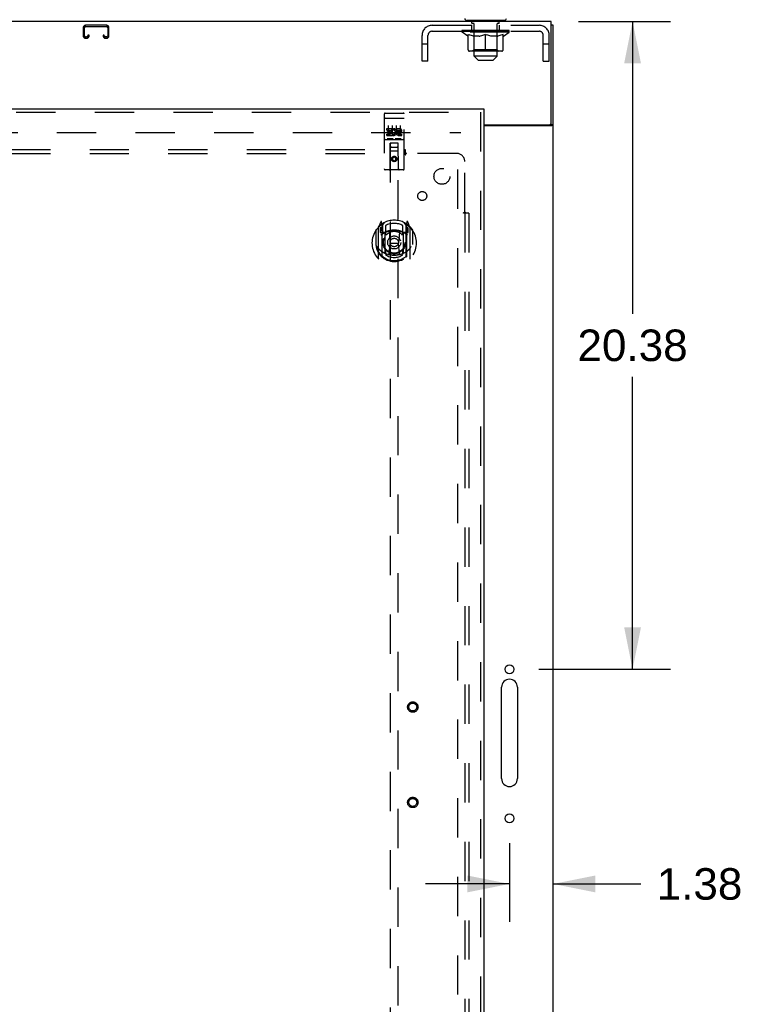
# Model space of a CAD drawing. Header units: inches. Extents: x 0 to 225, y 0 to 145.
# Tile 7 of 14: x 86 to 109, y 66 to 97. Entities that reach past the tile are written whole.
import ezdxf

# ---------------------------------------------------------------- set-up
doc = ezdxf.new("R2010")
doc.units = ezdxf.units.IN
doc.header["$LTSCALE"] = 12.355357
doc.header["$MEASUREMENT"] = 0
doc.linetypes.add('HIDDEN', pattern=[0.2, 0.1, -0.1])
doc.layers.get('0').update_dxf_attribs({"linetype": 'CONTINUOUS'})
for name, color, linetype in [('DEFAULT_2', 8, 'HIDDEN'), ('DIMENSIONS', 7, 'CONTINUOUS'), ('DOOR_ASSEMBLY', 7, 'CONTINUOUS'), ('SUBPANEL', 7, 'CONTINUOUS')]:
    doc.layers.add(name, color=color, linetype=linetype)
doc.styles.get("Standard").update_dxf_attribs({"font": 'arial.ttf'})
doc.dimstyles.new('DIMSTYLE_1', dxfattribs={"dimtxt": 0.991071, "dimasz": 1.321429, "dimexe": 0.09, "dimexo": 0.07, "dimgap": 0.0375, "dimtad": 0, "dimtih": 1, "dimtoh": 1, "dimzin": 4, "dimdsep": 46, "dimtxsty": 'Standard', "dimblk": '_FILLED', "dimblk1": '_FILLED', "dimblk2": '_FILLED', "dimcen": 0.09, "dimazin": 1, "dimtfac": 1, "dimtdec": 3, "dimtofl": 0, "dimtmove": 0, "dimatfit": 3, "dimldrblk": '_FILLED', "dimfxl": 0, "dimtolj": 1, "dimtzin": 4, "dimarcsym": 0})

# ---------------------------------------------------------------- blocks, each defined once
blk = doc.blocks.new('_FILLED')
at = {"color": 0, "linetype": 'ByBlock'}
blk.add_solid([(0, 0), (-1, 0.2), (-1, -0.2)], dxfattribs=at)
blk = doc.blocks.new('*D11')
at = {"layer": 'DIMENSIONS', "color": 2, "linetype": 'Continuous'}
for p, q in [((104.011, 96.831), (106.895, 96.831)), ((105.706, 96.831), (105.706, 87.634)), ((105.706, 76.456), (105.706, 85.652)), ((102.761, 76.456), (106.895, 76.456))]:
    blk.add_line(p, q, dxfattribs=at)
at = {"layer": 'DIMENSIONS', "color": 2, "linetype": 'Continuous', "xscale": 1.3214285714, "yscale": 1.3214285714, "zscale": 1.3214285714}
for p, rotation in [((105.706, 96.831), 90), ((105.706, 76.456), 270)]:
    blk.add_blockref('_FILLED', p, dxfattribs=dict(at, rotation=rotation))
at = {"layer": 'DIMENSIONS', "color": 2, "linetype": 'Continuous', "insert": (105.706, 87.139), "char_height": 0.9911, "width": 3.46322, "attachment_point": 2, "line_spacing_factor": 0.9}
blk.add_mtext('20.38', dxfattribs=at)
blk = doc.blocks.new('*D12')
at = {"layer": 'DIMENSIONS', "color": 2, "linetype": 'Continuous'}
for p, q in [((101.836, 70.983), (101.836, 68.516)), ((101.836, 69.706), (99.193, 69.706)), ((103.211, 69.706), (105.968, 69.706))]:
    blk.add_line(p, q, dxfattribs=at)
at = {"layer": 'DIMENSIONS', "color": 2, "linetype": 'Continuous', "xscale": 1.3214285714, "yscale": 1.3214285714, "zscale": 1.3214285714}
blk.add_blockref('_FILLED', (101.836, 69.706), dxfattribs=at)
at = {"layer": 'DIMENSIONS', "color": 2, "linetype": 'Continuous', "xscale": 1.3214285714, "yscale": 1.3214285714, "zscale": 1.3214285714, "rotation": 180}
blk.add_blockref('_FILLED', (103.211, 69.706), dxfattribs=at)
at = {"layer": 'DIMENSIONS', "color": 2, "linetype": 'Continuous', "insert": (106.464, 70.201), "char_height": 0.9911, "width": 2.69321, "attachment_point": 1, "line_spacing_factor": 0.9}
blk.add_mtext('1.38', dxfattribs=at)

msp = doc.modelspace()

# ---------------------------------------------------------------- linework, layer by layer
at = {"color": 7, "linetype": 'Continuous'}
for p, q in [((103.149, 96.831), (63.774, 96.831)), ((100.491, 96.861), (100.491, 96.831)), ((101.681, 96.861), (100.491, 96.861)), ((101.681, 96.861), (101.681, 96.831)), ((103.149, 93.643), (103.149, 96.831)), ((103.211, 96.706), (103.149, 96.706)), ((103.211, 6.956), (103.211, 96.706)), ((101.024, 93.581), (103.086, 93.581)), ((103.15, 93.55), (101.024, 93.55)), ((103.114, 93.587), (103.211, 93.587)), ((101.586, 73.018), (101.586, 75.893)), ((102.086, 75.893), (102.086, 73.018))]:
    msp.add_line(p, q, dxfattribs=at)
at = {"color": 3, "linetype": 'Continuous'}
for points in [[(103.056, 93.55), (103.055, 93.552), (103.055, 93.553), (103.056, 93.555), (103.056, 93.557), (103.057, 93.559), (103.057, 93.56), (103.059, 93.562), (103.06, 93.564), (103.062, 93.565), (103.063, 93.567), (103.065, 93.568), (103.067, 93.569), (103.069, 93.571)], [(103.069, 93.571), (103.074, 93.574), (103.076, 93.575), (103.078, 93.576), (103.08, 93.578), (103.082, 93.579), (103.083, 93.581)]]:
    msp.add_lwpolyline(points, dxfattribs=at)
at = {"color": 7, "linetype": 'Continuous'}
for points in [[(103.15, 93.55), (103.153, 93.551), (103.155, 93.553), (103.159, 93.555), (103.162, 93.556), (103.166, 93.558), (103.17, 93.56), (103.175, 93.561), (103.183, 93.565)], [(103.183, 93.565), (103.187, 93.566), (103.19, 93.568), (103.194, 93.569), (103.197, 93.571), (103.2, 93.573), (103.203, 93.574), (103.205, 93.576), (103.207, 93.578), (103.208, 93.58), (103.21, 93.581), (103.21, 93.583), (103.211, 93.585), (103.211, 93.587)]]:
    msp.add_lwpolyline(points, dxfattribs=at)
for centre in [(101.836, 76.456), (101.836, 71.768)]:
    msp.add_circle(centre, 0.141, dxfattribs=at)
for centre, radius, start, end in [((100.491, 96.921), 0.06, 180, 270), ((101.681, 96.921), 0.06, 270, 360), ((103.086, 93.643), 0.0625, 270, 360), ((101.836, 75.893), 0.25, 0, 180), ((101.836, 73.018), 0.25, 180, 360)]:
    msp.add_arc(centre, radius, start, end, dxfattribs=at)
at = {"layer": 'DEFAULT_2', "color": 8, "linetype": 'HIDDEN'}
for p, q in [((88.43, 96.626), (88.43, 96.38)), ((88.47, 96.38), (88.47, 96.626)), ((89.162, 96.706), (88.51, 96.706)), ((88.51, 96.666), (89.162, 96.666)), ((89.202, 96.626), (89.202, 96.38)), ((89.242, 96.38), (89.242, 96.626)), ((99.403, 96.706), (102.769, 96.706)), ((100.649, 96.519), (100.649, 96.706)), ((100.656, 96.771), (100.656, 96.851)), ((100.723, 96.761), (100.666, 96.761)), ((100.711, 96.861), (100.711, 96.831)), ((100.721, 95.741), (100.721, 96.751)), ((101.506, 96.761), (101.449, 96.761)), ((101.451, 95.741), (101.451, 96.751)), ((101.461, 96.861), (101.461, 96.831)), ((101.516, 96.771), (101.516, 96.851)), ((101.524, 96.519), (101.524, 96.706)), ((88.537, 96.34), (88.51, 96.34)), ((88.51, 96.3), (88.537, 96.3)), ((88.577, 96.393), (88.577, 96.38)), ((88.617, 96.393), (88.577, 96.393)), ((88.617, 96.38), (88.617, 96.393)), ((89.055, 96.393), (89.055, 96.38)), ((89.095, 96.393), (89.055, 96.393)), ((89.095, 96.38), (89.095, 96.393)), ((89.162, 96.34), (89.135, 96.34)), ((89.135, 96.3), (89.162, 96.3)), ((99.086, 95.581), (99.086, 96.389)), ((99.273, 95.581), (99.273, 96.389)), ((99.403, 96.519), (102.769, 96.519)), ((100.343, 96.492), (100.343, 96.547)), ((101.83, 96.492), (100.343, 96.492)), ((100.529, 96.362), (100.343, 96.492)), ((100.354, 96.539), (100.354, 96.547)), ((100.364, 96.535), (100.364, 96.539)), ((100.364, 96.535), (101.808, 96.535)), ((100.375, 96.535), (100.375, 96.539)), ((100.376, 96.535), (100.376, 96.539)), ((100.387, 96.539), (100.387, 96.547)), ((100.407, 96.535), (100.407, 96.539)), ((100.409, 96.535), (100.409, 96.539)), ((100.442, 96.539), (100.442, 96.547)), ((100.46, 96.535), (100.46, 96.539)), ((100.463, 96.535), (100.463, 96.539)), ((100.699, 96.539), (100.47, 96.539)), ((100.517, 96.539), (100.517, 96.547)), ((100.518, 96.535), (100.518, 96.539)), ((100.519, 96.535), (100.519, 96.539)), ((100.522, 96.535), (100.522, 96.539)), ((100.529, 96.362), (100.536, 96.362)), ((100.531, 96.535), (100.531, 96.539)), ((100.531, 96.535), (100.531, 96.539)), ((100.535, 96.535), (100.535, 96.539)), ((100.536, 95.937), (100.536, 96.417)), ((100.536, 96.417), (100.57, 96.403)), ((100.539, 96.535), (100.539, 96.54)), ((100.543, 96.535), (100.543, 96.539)), ((100.562, 96.535), (100.562, 96.539)), ((100.604, 96.392), (100.57, 96.403)), ((100.58, 96.535), (100.58, 96.539)), ((100.582, 96.535), (100.582, 96.542)), ((100.638, 96.382), (100.604, 96.392)), ((100.608, 96.539), (100.608, 96.547)), ((100.608, 96.535), (100.608, 96.539)), ((100.62, 96.535), (100.62, 96.539)), ((100.625, 96.535), (100.625, 96.539)), ((100.633, 96.535), (100.633, 96.539)), ((100.671, 96.373), (100.637, 96.382)), ((100.648, 96.535), (100.648, 96.544)), ((100.669, 96.535), (100.669, 96.539)), ((100.704, 96.367), (100.67, 96.373)), ((100.672, 96.535), (100.672, 96.539)), ((100.699, 96.535), (100.699, 96.539)), ((100.737, 96.362), (100.704, 96.367)), ((100.778, 96.539), (100.712, 96.539)), ((100.714, 96.539), (100.714, 96.547)), ((100.72, 95.94), (100.72, 96.489)), ((100.722, 96.535), (100.722, 96.539)), ((100.728, 96.535), (100.728, 96.539)), ((100.735, 96.535), (100.735, 96.545)), ((100.885, 96.362), (100.737, 96.362)), ((100.742, 96.535), (100.742, 96.539)), ((100.754, 96.535), (100.754, 96.539)), ((100.778, 96.535), (100.778, 96.539)), ((100.865, 96.539), (100.803, 96.539)), ((100.826, 96.535), (100.826, 96.539)), ((100.832, 96.539), (100.832, 96.547)), ((100.836, 96.535), (100.836, 96.539)), ((100.839, 96.535), (100.839, 96.546)), ((100.842, 96.535), (100.842, 96.539)), ((100.852, 96.535), (100.852, 96.539)), ((100.865, 96.535), (100.865, 96.539)), ((100.885, 96.362), (100.918, 96.367)), ((100.96, 96.539), (100.902, 96.539)), ((100.918, 96.535), (100.918, 96.539)), ((100.951, 96.373), (100.918, 96.367)), ((100.951, 96.539), (101.086, 96.547)), ((100.984, 96.382), (100.951, 96.373)), ((100.957, 96.539), (100.957, 96.547)), ((100.958, 96.547), (100.957, 96.547)), ((100.958, 96.539), (100.958, 96.547)), ((100.958, 96.535), (100.958, 96.539)), ((100.96, 96.535), (100.96, 96.539)), ((100.963, 96.535), (100.963, 96.539)), ((100.964, 96.535), (100.964, 96.539)), ((101.018, 96.392), (100.984, 96.382)), ((101.058, 96.539), (101.007, 96.539)), ((101.015, 96.535), (101.015, 96.539)), ((101.052, 96.403), (101.017, 96.392)), ((101.086, 96.417), (101.051, 96.403)), ((101.058, 96.535), (101.058, 96.539)), ((101.083, 96.539), (101.083, 96.539)), ((101.083, 96.535), (101.083, 96.539)), ((101.083, 96.535), (101.083, 96.539)), ((101.086, 96.539), (101.086, 96.547)), ((101.086, 95.894), (101.086, 96.417)), ((101.086, 96.417), (101.121, 96.403)), ((101.089, 96.535), (101.089, 96.539)), ((101.089, 96.535), (101.089, 96.539)), ((101.089, 96.539), (101.089, 96.539)), ((101.092, 96.539), (101.165, 96.539)), ((101.114, 96.535), (101.114, 96.539)), ((101.155, 96.392), (101.12, 96.403)), ((101.129, 96.539), (101.129, 96.544)), ((101.129, 96.544), (101.221, 96.539)), ((101.154, 96.539), (101.154, 96.543)), ((101.188, 96.382), (101.154, 96.392)), ((101.157, 96.535), (101.157, 96.539)), ((101.221, 96.373), (101.188, 96.382)), ((101.208, 96.535), (101.208, 96.539)), ((101.21, 96.535), (101.21, 96.539)), ((101.213, 96.535), (101.213, 96.539)), ((101.213, 96.539), (101.27, 96.539)), ((101.215, 96.539), (101.215, 96.547)), ((101.215, 96.539), (101.215, 96.547)), ((101.215, 96.547), (101.215, 96.547)), ((101.215, 96.535), (101.215, 96.539)), ((101.254, 96.367), (101.221, 96.373)), ((101.254, 96.535), (101.254, 96.539)), ((101.287, 96.362), (101.254, 96.367)), ((101.435, 96.362), (101.287, 96.362)), ((101.307, 96.535), (101.307, 96.539)), ((101.307, 96.539), (101.37, 96.539)), ((101.32, 96.535), (101.32, 96.539)), ((101.33, 96.535), (101.33, 96.539)), ((101.333, 96.535), (101.333, 96.546)), ((101.336, 96.535), (101.336, 96.539)), ((101.34, 96.539), (101.34, 96.547)), ((101.346, 96.535), (101.346, 96.539)), ((101.395, 96.535), (101.395, 96.539)), ((101.395, 96.539), (101.46, 96.539)), ((101.418, 96.535), (101.418, 96.539)), ((101.43, 96.535), (101.43, 96.539)), ((101.435, 96.362), (101.469, 96.367)), ((101.437, 96.535), (101.437, 96.545)), ((101.444, 96.535), (101.444, 96.539)), ((101.45, 96.535), (101.45, 96.539)), ((101.452, 95.94), (101.452, 96.489)), ((101.458, 96.539), (101.458, 96.547)), ((101.502, 96.373), (101.468, 96.367)), ((101.473, 96.535), (101.473, 96.539)), ((101.473, 96.539), (101.702, 96.539)), ((101.5, 96.535), (101.5, 96.539)), ((101.535, 96.382), (101.501, 96.373)), ((101.503, 96.535), (101.503, 96.539)), ((101.524, 96.535), (101.524, 96.544)), ((101.568, 96.392), (101.534, 96.382)), ((101.539, 96.535), (101.539, 96.539)), ((101.547, 96.535), (101.547, 96.539)), ((101.552, 96.535), (101.552, 96.539)), ((101.564, 96.539), (101.564, 96.547)), ((101.564, 96.535), (101.564, 96.539)), ((101.602, 96.403), (101.568, 96.392)), ((101.59, 96.535), (101.59, 96.542)), ((101.592, 96.535), (101.592, 96.539)), ((101.637, 96.417), (101.602, 96.403)), ((101.61, 96.535), (101.61, 96.539)), ((101.63, 96.535), (101.63, 96.539)), ((101.634, 96.535), (101.634, 96.54)), ((101.637, 96.535), (101.637, 96.539)), ((101.637, 95.937), (101.637, 96.417)), ((101.637, 96.362), (101.643, 96.362)), ((101.641, 96.535), (101.641, 96.539)), ((101.641, 96.535), (101.641, 96.539)), ((101.643, 96.362), (101.83, 96.492)), ((101.651, 96.535), (101.651, 96.539)), ((101.654, 96.535), (101.654, 96.539)), ((101.654, 96.535), (101.654, 96.539)), ((101.656, 96.539), (101.656, 96.547)), ((101.709, 96.535), (101.709, 96.539)), ((101.713, 96.535), (101.713, 96.539)), ((101.73, 96.539), (101.73, 96.547)), ((101.763, 96.535), (101.763, 96.539)), ((101.765, 96.535), (101.765, 96.539)), ((101.785, 96.539), (101.785, 96.547)), ((101.796, 96.535), (101.796, 96.539)), ((101.797, 96.535), (101.797, 96.539)), ((101.808, 96.535), (101.808, 96.539)), ((101.818, 96.539), (101.818, 96.547)), ((101.83, 96.492), (101.83, 96.547)), ((102.899, 95.581), (102.899, 96.389)), ((103.086, 95.581), (103.086, 96.389)), ((99.273, 96.111), (99.086, 96.111)), ((103.086, 96.111), (102.899, 96.111)), ((101.593, 95.894), (100.579, 95.894)), ((100.72, 95.94), (100.674, 95.894)), ((101.452, 95.94), (100.72, 95.94)), ((101.451, 95.741), (100.721, 95.741)), ((100.851, 95.611), (100.721, 95.741)), ((101.321, 95.611), (101.451, 95.741)), ((101.452, 95.94), (101.499, 95.894)), ((99.273, 95.581), (99.086, 95.581)), ((100.851, 95.611), (101.321, 95.611)), ((102.899, 95.581), (103.086, 95.581)), ((65.367, 93.331), (100.305, 93.331)), ((100.211, 14.331), (100.211, 93.331))]:
    msp.add_line(p, q, dxfattribs=at)
for centre, radius, start, end in [((88.51, 96.626), 0.08, 90, 180), ((88.51, 96.626), 0.04, 90, 180), ((89.162, 96.626), 0.08, 0, 90), ((89.162, 96.626), 0.04, 0, 90), ((99.403, 96.389), 0.317, 90, 180), ((100.646, 96.851), 0.01, 0, 90), ((100.666, 96.771), 0.01, 180, 270), ((100.711, 96.751), 0.01, 0, 90), ((101.461, 96.751), 0.01, 90, 180), ((101.506, 96.771), 0.01, 270, 360), ((101.526, 96.851), 0.01, 90, 180), ((102.769, 96.389), 0.317, 0, 90), ((88.51, 96.38), 0.08, 180, 270), ((88.51, 96.38), 0.04, 180, 270), ((88.537, 96.38), 0.08, 270, 360), ((88.537, 96.38), 0.04, 270, 360), ((89.135, 96.38), 0.08, 180, 270), ((89.135, 96.38), 0.04, 180, 270), ((89.162, 96.38), 0.08, 270, 360), ((89.162, 96.38), 0.04, 270, 360), ((99.403, 96.389), 0.13, 90, 180), ((100.674, 96.489), 0.0466, 0, 90), ((101.499, 96.489), 0.0466, 90, 180), ((102.769, 96.389), 0.13, 0, 90), ((100.579, 95.937), 0.0434, 180, 270), ((101.593, 95.937), 0.0434, 270, 360)]:
    msp.add_arc(centre, radius, start, end, dxfattribs=at)
for centre, major_axis, ratio, start_param, end_param in [((101.086, 96.547), (0.743, 0.008), 0.059247, 2.966439, 3.140971), ((100.319, 96.533), (0.232, 0), 0.060167, 0.426548, 1.470503), ((101.086, 96.547), (0.744, 0), 0.060167, 3.141593, 3.316126), ((100.319, 96.525), (0.232, 0.002), 0.059247, 1.374323, 1.469882), ((101.086, 96.547), (0.743, 0.015), 0.056515, 2.79136, 2.965893), ((100.291, 96.533), (0.232, 0.002), 0.059247, 0.251393, 1.295349), ((100.371, 96.533), (0.232, -0.002), 0.059247, 0.601702, 1.645657), ((101.086, 96.547), (0.743, -0.008), 0.059247, -2.966439, -2.791906), ((100.371, 96.525), (0.232, 0), 0.060167, 1.549477, 1.645036), ((100.291, 96.525), (0.232, 0.005), 0.056515, 1.199244, 1.294804), ((100.375, 96.528), (0.192, 0.002), 0.059247, 1.051627, 1.625044), ((100.352, 96.528), (0.192, 0.004), 0.056515, 0.876548, 1.449966), ((100.42, 96.528), (0.192, 0), 0.060167, 1.226781, 1.800198), ((101.086, 96.547), (0.743, 0.022), 0.052059, 2.616423, 2.790956), ((100.287, 96.533), (0.232, 0.005), 0.056515, 0.076315, 1.120271), ((100.444, 96.533), (0.232, -0.005), 0.056515, 0.77678, 1.820736), ((101.086, 96.547), (0.743, -0.015), 0.056515, -2.79136, -2.616827), ((100.444, 96.525), (0.232, -0.002), 0.059247, 1.724631, 1.82019), ((100.287, 96.525), (0.232, 0.007), 0.052059, 1.024308, 1.119867), ((100.351, 96.528), (0.192, 0.006), 0.052059, 0.701611, 1.275029), ((100.485, 96.528), (0.192, -0.002), 0.059247, 1.401935, 1.975352), ((101.086, 96.547), (0.743, 0.029), 0.046022, 2.441677, 2.61621), ((100.537, 96.533), (0.232, -0.007), 0.052059, 0.951717, 1.995673), ((100.307, 96.533), (0.232, 0.007), 0.052059, -0.098622, 0.945334), ((101.086, 96.547), (0.743, -0.022), 0.052059, -2.616423, -2.441891), ((100.537, 96.525), (0.232, -0.005), 0.056515, 1.899709, 1.995269), ((100.307, 96.525), (0.232, 0.009), 0.046022, 0.849561, 0.945121), ((100.373, 96.528), (0.192, 0.007), 0.046022, 0.526865, 1.100283), ((100.568, 96.528), (0.192, -0.004), 0.056515, 1.577013, 2.150431), ((101.086, 96.547), (0.743, 0.034), 0.038593, 2.267147, 2.44168), ((100.647, 96.533), (0.232, -0.009), 0.046022, 1.126463, 2.170419), ((100.35, 96.533), (0.232, 0.009), 0.046022, -0.273368, 0.770588), ((101.086, 96.547), (0.743, -0.029), 0.046022, -2.441677, -2.267144), ((100.647, 96.525), (0.232, -0.007), 0.052059, 2.074646, 2.170205), ((100.35, 96.525), (0.232, 0.011), 0.038593, 0.675031, 0.77059), ((100.416, 96.528), (0.192, 0.009), 0.038593, 0.352335, 0.925752), ((100.667, 96.528), (0.192, -0.006), 0.052059, 1.75195, 2.325367), ((101.086, 96.547), (0.743, 0.039), 0.030002, 2.09283, 2.267363), ((100.77, 96.533), (0.232, -0.011), 0.038593, 1.300994, 2.344949), ((100.417, 96.533), (0.232, 0.011), 0.038593, -0.447899, 0.596057), ((101.086, 96.547), (0.743, -0.034), 0.038593, -2.267147, -2.092614), ((100.77, 96.525), (0.232, -0.009), 0.046022, 2.249392, 2.344952), ((100.417, 96.525), (0.232, 0.012), 0.030002, 0.500714, 0.596274), ((100.479, 96.528), (0.192, 0.01), 0.030002, 0.178018, 0.751436), ((100.779, 96.528), (0.192, -0.007), 0.046022, 1.926696, 2.500114), ((100.503, 96.533), (0.232, 0.012), 0.030002, -0.622215, 0.421741), ((101.086, 96.547), (0.743, 0.042), 0.020513, 1.918702, 2.093235), ((100.902, 96.533), (0.232, -0.012), 0.030002, 1.47531, 2.519266), ((101.086, 96.547), (0.743, -0.039), 0.030002, -2.09283, -1.918297), ((100.902, 96.525), (0.232, -0.011), 0.038593, 2.423923, 2.519482), ((100.503, 96.525), (0.232, 0.013), 0.020513, 0.326586, 0.422146), ((100.562, 96.528), (0.192, 0.011), 0.020513, 0.00389, 0.577307), ((100.9, 96.528), (0.192, -0.009), 0.038593, 2.101227, 2.674644), ((100.607, 96.533), (0.232, 0.013), 0.020513, -0.796343, 0.247613), ((101.086, 96.547), (0.743, 0.044), 0.010411, 1.744712, 1.919245), ((101.041, 96.533), (0.232, -0.013), 0.020513, 1.649438, 2.693394), ((101.086, 96.547), (0.743, -0.042), 0.020513, -1.918702, -1.744169), ((101.041, 96.525), (0.232, -0.012), 0.030002, 2.598239, 2.693799), ((100.607, 96.525), (0.232, 0.014), 0.010411, 0.152596, 0.248156), ((100.659, 96.528), (0.192, 0.011), 0.010411, 6.113086, 6.686503), ((101.026, 96.528), (0.192, -0.01), 0.030002, 2.275543, 2.848961), ((100.726, 96.533), (0.232, 0.014), 0.010411, -0.970333, -0.000837), ((101.18, 96.533), (0.232, -0.014), 0.010411, 1.823428, 2.867384), ((101.086, 96.547), (0.743, -0.044), 0.010411, -1.744712, -1.56247), ((101.18, 96.525), (0.232, -0.013), 0.020513, 2.772368, 2.867927), ((101.155, 96.528), (0.192, -0.011), 0.020513, 2.449671, 3.023089), ((100.992, 96.533), (0.232, 0.014), 0.010411, 0.274209, 1.318165), ((100.891, 96.528), (0.192, 0.011), 0.010411, -0.000452, 0.517932), ((100.855, 96.525), (0.232, 0.014), 0.010411, 0.099676, 0.195236), ((101.086, 96.547), (0.743, 0.044), 0.010411, -1.571413, -1.39688), ((101.281, 96.528), (0.192, -0.011), 0.010411, 2.623661, 3.141974), ((101.317, 96.525), (0.232, -0.014), 0.010411, 2.734394, 2.946357), ((101.132, 96.533), (0.232, 0.013), 0.020513, 0.448199, 1.492154), ((101.017, 96.528), (0.192, 0.011), 0.020513, 0.118504, 0.691921), ((100.992, 96.525), (0.232, 0.013), 0.020513, 0.273666, 0.369225), ((101.086, 96.547), (0.743, 0.042), 0.020513, -1.397424, -1.222891), ((101.446, 96.533), (0.232, -0.014), 0.010411, -3.140756, -2.17126), ((101.086, 96.547), (0.743, -0.044), 0.010411, 1.222347, 1.39688), ((101.27, 96.533), (0.232, 0.012), 0.030002, 0.622327, 1.666283), ((101.146, 96.528), (0.192, 0.01), 0.030002, 0.292632, 0.86605), ((101.513, 96.528), (0.192, -0.011), 0.010411, 2.738275, 3.311692), ((101.565, 96.533), (0.232, -0.013), 0.020513, 2.89398, 3.937936), ((101.132, 96.525), (0.232, 0.012), 0.030002, 0.447794, 0.543354), ((101.565, 96.525), (0.232, -0.014), 0.010411, 2.893437, 2.988996), ((101.086, 96.547), (0.743, 0.039), 0.030002, -1.223295, -1.048762), ((101.086, 96.547), (0.743, -0.042), 0.020513, 1.048358, 1.222891), ((101.402, 96.533), (0.232, 0.011), 0.038593, 0.796643, 1.840599), ((101.273, 96.528), (0.192, 0.009), 0.038593, 0.466948, 1.040366), ((101.611, 96.528), (0.192, -0.011), 0.020513, 2.564285, 3.137703), ((101.669, 96.533), (0.232, -0.012), 0.030002, 2.719852, 3.763807), ((101.525, 96.533), (0.232, 0.009), 0.046022, 0.971174, 2.01513), ((101.27, 96.525), (0.232, 0.011), 0.038593, 0.62211, 0.71767), ((101.669, 96.525), (0.232, -0.013), 0.020513, 2.719447, 2.815007), ((101.086, 96.547), (0.743, 0.034), 0.038593, -1.048979, -0.874446), ((101.086, 96.547), (0.743, -0.039), 0.030002, 0.874229, 1.048762), ((101.394, 96.528), (0.192, 0.007), 0.046022, 0.641479, 1.214897), ((101.635, 96.533), (0.232, 0.007), 0.052059, 1.14592, 2.189876), ((101.693, 96.528), (0.192, -0.01), 0.030002, 2.390157, 2.963574), ((101.756, 96.533), (0.232, -0.011), 0.038593, 2.545535, 3.589491), ((101.505, 96.528), (0.192, 0.006), 0.052059, 0.816225, 1.389643), ((101.402, 96.525), (0.232, 0.009), 0.046022, 0.796641, 0.892201), ((101.756, 96.525), (0.232, -0.012), 0.030002, 2.545319, 2.640878), ((101.728, 96.533), (0.232, 0.005), 0.056515, 1.320857, 2.364813), ((101.086, 96.547), (0.743, 0.029), 0.046022, -0.874448, -0.699915), ((101.086, 96.547), (0.743, -0.034), 0.038593, 0.699913, 0.874446), ((101.822, 96.533), (0.232, -0.009), 0.046022, 2.371005, 3.41496), ((101.756, 96.528), (0.192, -0.009), 0.038593, 2.21584, 2.789258), ((101.604, 96.528), (0.192, 0.004), 0.056515, 0.991162, 1.564579), ((101.801, 96.533), (0.232, 0.002), 0.059247, 1.495935, 2.539891), ((101.865, 96.533), (0.232, -0.007), 0.052059, 2.196258, 3.240214), ((101.799, 96.528), (0.192, -0.007), 0.046022, 2.04131, 2.614727), ((101.525, 96.525), (0.232, 0.007), 0.052059, 0.971387, 1.066947), ((101.822, 96.525), (0.232, -0.011), 0.038593, 2.371002, 2.466562), ((101.853, 96.533), (0.232, 0), 0.060167, 1.671089, 2.715045), ((101.885, 96.533), (0.232, -0.005), 0.056515, 2.021322, 3.065278), ((101.687, 96.528), (0.192, 0.002), 0.059247, 1.16624, 1.739658), ((101.086, 96.547), (0.743, 0.022), 0.052059, -0.699702, -0.525169), ((101.086, 96.547), (0.743, -0.029), 0.046022, 0.525382, 0.699915), ((101.881, 96.533), (0.232, -0.002), 0.059247, 1.846243, 2.890199), ((101.821, 96.528), (0.192, -0.006), 0.052059, 1.866564, 2.439981), ((101.752, 96.528), (0.192, 0), 0.060167, 1.341394, 1.914812), ((101.82, 96.528), (0.192, -0.004), 0.056515, 1.691627, 2.265045), ((101.797, 96.528), (0.192, -0.002), 0.059247, 1.516549, 2.089966), ((101.635, 96.525), (0.232, 0.005), 0.056515, 1.146324, 1.241883), ((101.865, 96.525), (0.232, -0.009), 0.046022, 2.196472, 2.292031), ((101.086, 96.547), (0.743, 0.015), 0.056515, -0.524765, -0.350233), ((101.086, 96.547), (0.743, -0.022), 0.052059, 0.350636, 0.525169), ((101.728, 96.525), (0.232, 0.002), 0.059247, 1.321402, 1.416962), ((101.885, 96.525), (0.232, -0.007), 0.052059, 2.021726, 2.117285), ((101.086, 96.547), (0.743, 0.008), 0.059247, -0.349687, -0.175154), ((101.086, 96.547), (0.743, -0.015), 0.056515, 0.1757, 0.350233), ((101.801, 96.525), (0.232, 0), 0.060167, 1.496556, 1.592116), ((101.881, 96.525), (0.232, -0.005), 0.056515, 1.846789, 1.942348), ((101.853, 96.525), (0.232, -0.002), 0.059247, 1.67171, 1.76727), ((101.086, 96.547), (0.744, 0), 0.060167, -0.174533, 0), ((101.086, 96.547), (0.743, -0.008), 0.059247, 0.000621, 0.175154)]:
    msp.add_ellipse(centre, major_axis=major_axis, ratio=ratio, start_param=start_param, end_param=end_param, dxfattribs=at)
at = {"layer": 'DOOR_ASSEMBLY', "color": 3, "linetype": 'Continuous'}
for p, q in [((64.086, 94.081), (101.024, 94.081)), ((101.024, 93.977), (101.024, 13.685))]:
    msp.add_line(p, q, dxfattribs=at)
at = {"layer": 'DOOR_ASSEMBLY', "color": 8, "linetype": 'HIDDEN'}
for p, q in [((64.086, 93.977), (101.024, 93.977)), ((97.899, 93.918), (97.899, 92.193)), ((97.929, 93.948), (98.494, 93.948)), ((98.524, 92.193), (98.524, 93.918)), ((100.92, 93.977), (100.92, 13.685)), ((97.915, 93.79), (97.914, 93.789)), ((97.916, 93.79), (97.915, 93.79)), ((97.917, 93.79), (97.916, 93.79)), ((97.917, 93.79), (97.917, 93.79)), ((97.918, 93.79), (97.917, 93.79)), ((97.919, 93.79), (97.918, 93.79)), ((97.92, 93.79), (97.919, 93.79)), ((97.921, 93.79), (97.92, 93.79)), ((97.921, 93.79), (97.921, 93.79)), ((97.922, 93.79), (97.921, 93.79)), ((97.923, 93.79), (97.922, 93.79)), ((97.924, 93.79), (97.923, 93.79)), ((97.925, 93.79), (97.924, 93.79)), ((97.926, 93.79), (97.925, 93.79)), ((97.926, 93.79), (97.926, 93.79)), ((97.927, 93.79), (97.926, 93.79)), ((97.928, 93.79), (97.927, 93.79)), ((97.928, 93.79), (98.494, 93.79)), ((98.024, 93.557), (98.024, 93.251)), ((98.149, 93.557), (98.149, 93.251)), ((98.274, 93.557), (98.274, 93.251)), ((98.399, 93.557), (98.399, 93.251)), ((98.494, 93.79), (98.494, 93.79)), ((98.494, 93.79), (98.495, 93.79)), ((98.495, 93.79), (98.496, 93.79)), ((98.496, 93.79), (98.497, 93.79)), ((98.497, 93.79), (98.498, 93.79)), ((98.498, 93.79), (98.499, 93.79)), ((98.499, 93.79), (98.499, 93.79)), ((98.499, 93.79), (98.5, 93.79)), ((98.5, 93.79), (98.501, 93.79)), ((98.501, 93.79), (98.502, 93.79)), ((98.502, 93.79), (98.503, 93.79)), ((98.503, 93.79), (98.503, 93.79)), ((98.503, 93.79), (98.504, 93.79)), ((98.504, 93.79), (98.505, 93.79)), ((98.505, 93.79), (98.506, 93.79)), ((98.506, 93.79), (98.507, 93.79)), ((97.979, 93.413), (97.979, 93.456)), ((97.979, 93.456), (98.135, 93.456)), ((97.979, 93.413), (98.093, 93.413)), ((97.979, 93.242), (97.979, 93.285)), ((97.979, 93.285), (98.093, 93.285)), ((97.979, 93.242), (98.135, 93.242)), ((98.001, 93.328), (98.001, 93.371)), ((98.001, 93.371), (98.093, 93.371)), ((98.001, 93.328), (98.093, 93.328)), ((98.093, 93.371), (98.093, 93.413)), ((98.093, 93.285), (98.093, 93.328)), ((98.135, 93.278), (98.135, 93.456)), ((98.135, 93.278), (98.148, 93.296)), ((98.135, 93.242), (98.135, 93.255)), ((98.139, 93.253), (98.135, 93.255)), ((98.16, 93.407), (98.143, 93.447)), ((98.292, 93.413), (98.292, 93.456)), ((98.292, 93.456), (98.384, 93.456)), ((98.292, 93.413), (98.384, 93.413)), ((98.352, 93.328), (98.398, 93.328)), ((98.356, 93.369), (98.384, 93.369)), ((98.356, 93.285), (98.448, 93.285)), ((98.356, 93.242), (98.448, 93.242)), ((98.448, 93.242), (98.448, 93.285)), ((97.929, 93.12), (98.494, 93.12)), ((98.172, 93.136), (98, 93.136)), ((98.081, 92.193), (98.085, 93.003)), ((98.086, 93.003), (98.085, 93.003)), ((98.086, 93.003), (98.086, 56.002)), ((98.336, 93.003), (98.086, 93.003)), ((98.422, 93.136), (98.25, 93.136)), ((98.336, 56.002), (98.336, 93.003)), ((98.338, 93.003), (98.336, 93.003)), ((98.341, 92.193), (98.338, 93.003)), ((98.339, 92.753), (98.084, 92.753)), ((98.126, 92.878), (98.296, 92.878)), ((98.211, 92.575), (98.149, 92.539)), ((98.149, 92.539), (98.149, 92.467)), ((98.149, 92.539), (98.159, 92.533)), ((98.149, 92.467), (98.159, 92.473)), ((98.149, 92.467), (98.211, 92.431)), ((98.211, 92.564), (98.159, 92.533)), ((98.159, 92.533), (98.159, 92.473)), ((98.159, 92.473), (98.211, 92.442)), ((98.211, 92.575), (98.211, 92.564)), ((98.274, 92.539), (98.211, 92.575)), ((98.264, 92.533), (98.211, 92.564)), ((98.211, 92.442), (98.264, 92.473)), ((98.211, 92.431), (98.274, 92.467)), ((98.211, 92.431), (98.211, 92.442)), ((98.274, 92.539), (98.264, 92.533)), ((98.264, 92.473), (98.264, 92.533)), ((98.274, 92.467), (98.264, 92.473)), ((98.274, 92.467), (98.274, 92.539)), ((98.494, 92.163), (97.929, 92.163)), ((97.786, 90.529), (97.715, 90.354)), ((97.808, 90.449), (97.807, 90.449)), ((97.807, 90.449), (97.807, 90.449)), ((97.807, 90.449), (97.807, 90.449)), ((97.829, 90.446), (97.814, 90.526)), ((97.829, 89.429), (97.829, 90.446)), ((97.836, 90.398), (97.906, 90.507)), ((97.836, 89.454), (97.836, 90.457)), ((97.839, 90.433), (97.839, 90.225)), ((98.516, 90.507), (98.586, 90.398)), ((98.584, 90.225), (98.584, 90.433)), ((98.586, 89.454), (98.586, 90.457)), ((98.608, 90.526), (98.594, 90.446)), ((98.594, 90.446), (98.594, 89.429)), ((98.615, 90.449), (98.611, 90.452)), ((98.707, 90.354), (98.636, 90.529)), ((97.629, 90.247), (97.629, 89.859)), ((97.636, 90.27), (97.636, 89.813)), ((97.711, 90.343), (97.711, 89.376)), ((97.769, 90.338), (97.769, 90.188)), ((97.836, 90.338), (97.769, 90.338)), ((97.769, 90.188), (97.829, 90.188)), ((97.777, 90.331), (97.806, 90.285)), ((97.929, 90.187), (97.856, 90.187)), ((97.859, 90.205), (97.924, 90.205)), ((97.929, 89.546), (97.929, 90.177)), ((97.936, 90.411), (97.936, 90.158)), ((98.048, 90.203), (98.079, 89.859)), ((98.374, 90.203), (98.344, 89.859)), ((98.486, 90.158), (98.486, 90.411)), ((98.566, 90.187), (98.494, 90.187)), ((98.494, 90.177), (98.494, 89.546)), ((98.498, 90.205), (98.564, 90.205)), ((98.654, 90.338), (98.586, 90.338)), ((98.594, 90.188), (98.654, 90.188)), ((98.616, 90.285), (98.645, 90.331)), ((98.654, 90.188), (98.654, 90.338)), ((98.711, 89.376), (98.711, 90.343)), ((98.786, 90.27), (98.786, 89.813)), ((98.794, 89.859), (98.794, 90.247)), ((97.629, 89.859), (97.644, 89.859)), ((97.636, 89.813), (97.636, 89.81)), ((98.048, 89.52), (98.079, 89.859)), ((98.079, 89.859), (98.344, 89.859)), ((98.374, 89.52), (98.344, 89.859)), ((98.794, 89.859), (98.779, 89.859)), ((98.786, 89.813), (98.786, 89.81)), ((97.936, 89.597), (97.936, 89.494)), ((98.486, 89.494), (98.486, 89.597))]:
    msp.add_line(p, q, dxfattribs=at)
at = {"layer": 'DOOR_ASSEMBLY', "color": 7, "linetype": 'Continuous'}
msp.add_line((101.024, 94.081), (101.024, 93.977), dxfattribs=at)
at = {"layer": 'DOOR_ASSEMBLY', "color": 8, "linetype": 'HIDDEN'}
for points in [[(97.914, 93.789), (97.914, 93.789), (97.914, 93.789), (97.913, 93.789), (97.913, 93.789), (97.913, 93.789), (97.912, 93.789), (97.912, 93.789), (97.912, 93.789), (97.911, 93.789), (97.911, 93.789), (97.911, 93.789), (97.91, 93.789), (97.91, 93.789), (97.91, 93.789), (97.909, 93.789), (97.909, 93.788), (97.909, 93.788), (97.908, 93.788), (97.908, 93.788), (97.908, 93.788), (97.907, 93.788), (97.907, 93.788), (97.907, 93.788), (97.906, 93.788), (97.906, 93.788), (97.906, 93.788), (97.906, 93.788), (97.905, 93.788), (97.905, 93.787), (97.905, 93.787), (97.905, 93.787), (97.904, 93.787), (97.904, 93.787), (97.904, 93.787), (97.904, 93.787), (97.903, 93.787), (97.903, 93.787), (97.903, 93.787), (97.903, 93.787), (97.903, 93.787), (97.902, 93.786), (97.902, 93.786), (97.902, 93.786), (97.902, 93.786), (97.902, 93.786), (97.901, 93.786), (97.901, 93.786), (97.901, 93.786), (97.901, 93.786), (97.901, 93.786), (97.901, 93.786), (97.9, 93.785), (97.9, 93.785), (97.9, 93.785), (97.9, 93.785), (97.9, 93.785), (97.9, 93.785), (97.9, 93.785), (97.9, 93.785), (97.899, 93.785), (97.899, 93.785), (97.899, 93.784), (97.899, 93.784), (97.899, 93.784), (97.899, 93.784), (97.899, 93.784), (97.899, 93.784), (97.899, 93.784), (97.899, 93.784), (97.899, 93.784), (97.899, 93.783), (97.899, 93.783), (97.899, 93.783), (97.899, 93.783), (97.899, 93.783), (97.899, 93.783), (97.899, 93.783)], [(98.507, 93.79), (98.507, 93.789), (98.508, 93.789), (98.508, 93.789), (98.508, 93.789), (98.509, 93.789), (98.509, 93.789), (98.51, 93.789), (98.51, 93.789), (98.51, 93.789), (98.511, 93.789), (98.511, 93.789), (98.511, 93.789), (98.512, 93.789), (98.512, 93.789), (98.512, 93.789), (98.513, 93.789), (98.513, 93.789), (98.513, 93.788), (98.514, 93.788), (98.514, 93.788), (98.514, 93.788), (98.514, 93.788), (98.515, 93.788), (98.515, 93.788), (98.515, 93.788), (98.516, 93.788), (98.516, 93.788), (98.516, 93.788), (98.517, 93.788), (98.517, 93.788), (98.517, 93.787), (98.517, 93.787), (98.518, 93.787), (98.518, 93.787), (98.518, 93.787), (98.518, 93.787), (98.519, 93.787), (98.519, 93.787), (98.519, 93.787), (98.519, 93.787), (98.519, 93.787), (98.52, 93.787), (98.52, 93.786), (98.52, 93.786), (98.52, 93.786), (98.52, 93.786), (98.521, 93.786), (98.521, 93.786), (98.521, 93.786), (98.521, 93.786), (98.521, 93.786), (98.521, 93.786), (98.522, 93.786), (98.522, 93.785), (98.522, 93.785), (98.522, 93.785), (98.522, 93.785), (98.522, 93.785), (98.522, 93.785), (98.523, 93.785), (98.523, 93.785), (98.523, 93.785), (98.523, 93.785), (98.523, 93.784), (98.523, 93.784), (98.523, 93.784), (98.523, 93.784), (98.523, 93.784), (98.523, 93.784), (98.523, 93.784), (98.523, 93.784), (98.523, 93.784), (98.523, 93.783), (98.524, 93.783), (98.524, 93.783), (98.524, 93.783), (98.524, 93.783), (98.524, 93.783), (98.524, 93.783)], [(98, 93.136), (98, 93.136), (98, 93.136), (98, 93.136), (97.999, 93.136), (97.999, 93.136), (97.999, 93.136), (97.999, 93.136), (97.999, 93.136), (97.998, 93.136), (97.998, 93.136), (97.998, 93.136), (97.998, 93.136), (97.998, 93.136), (97.997, 93.136), (97.997, 93.136), (97.997, 93.136), (97.997, 93.137), (97.997, 93.137), (97.997, 93.137), (97.997, 93.137), (97.996, 93.137), (97.996, 93.137), (97.996, 93.137), (97.996, 93.137), (97.996, 93.137), (97.996, 93.137), (97.996, 93.137), (97.995, 93.137), (97.995, 93.137), (97.995, 93.137), (97.995, 93.137), (97.995, 93.137), (97.995, 93.137), (97.995, 93.137), (97.995, 93.137), (97.995, 93.137), (97.994, 93.137), (97.994, 93.137), (97.994, 93.137), (97.994, 93.137), (97.994, 93.137), (97.994, 93.137), (97.994, 93.137), (97.994, 93.137), (97.994, 93.137), (97.994, 93.138)], [(98.179, 93.138), (98.178, 93.137), (98.178, 93.137), (98.178, 93.137), (98.178, 93.137), (98.178, 93.137), (98.178, 93.137), (98.178, 93.137), (98.178, 93.137), (98.178, 93.137), (98.178, 93.137), (98.178, 93.137), (98.177, 93.137), (98.177, 93.137), (98.177, 93.137), (98.177, 93.137), (98.177, 93.137), (98.177, 93.137), (98.177, 93.137), (98.177, 93.137), (98.176, 93.137), (98.176, 93.137), (98.176, 93.137), (98.176, 93.137), (98.176, 93.137), (98.176, 93.137), (98.176, 93.137), (98.175, 93.137), (98.175, 93.137), (98.175, 93.137), (98.175, 93.136), (98.175, 93.136), (98.175, 93.136), (98.174, 93.136), (98.174, 93.136), (98.174, 93.136), (98.174, 93.136), (98.174, 93.136), (98.174, 93.136), (98.173, 93.136), (98.173, 93.136), (98.173, 93.136), (98.173, 93.136), (98.173, 93.136), (98.172, 93.136), (98.172, 93.136)], [(98.25, 93.136), (98.25, 93.136), (98.25, 93.136), (98.25, 93.136), (98.249, 93.136), (98.249, 93.136), (98.249, 93.136), (98.249, 93.136), (98.249, 93.136), (98.248, 93.136), (98.248, 93.136), (98.248, 93.136), (98.248, 93.136), (98.248, 93.136), (98.247, 93.136), (98.247, 93.136), (98.247, 93.136), (98.247, 93.137), (98.247, 93.137), (98.247, 93.137), (98.247, 93.137), (98.246, 93.137), (98.246, 93.137), (98.246, 93.137), (98.246, 93.137), (98.246, 93.137), (98.246, 93.137), (98.246, 93.137), (98.245, 93.137), (98.245, 93.137), (98.245, 93.137), (98.245, 93.137), (98.245, 93.137), (98.245, 93.137), (98.245, 93.137), (98.245, 93.137), (98.245, 93.137), (98.244, 93.137), (98.244, 93.137), (98.244, 93.137), (98.244, 93.137), (98.244, 93.137), (98.244, 93.137), (98.244, 93.137), (98.244, 93.137), (98.244, 93.137), (98.244, 93.138)], [(98.429, 93.138), (98.428, 93.137), (98.428, 93.137), (98.428, 93.137), (98.428, 93.137), (98.428, 93.137), (98.428, 93.137), (98.428, 93.137), (98.428, 93.137), (98.428, 93.137), (98.428, 93.137), (98.428, 93.137), (98.427, 93.137), (98.427, 93.137), (98.427, 93.137), (98.427, 93.137), (98.427, 93.137), (98.427, 93.137), (98.427, 93.137), (98.427, 93.137), (98.426, 93.137), (98.426, 93.137), (98.426, 93.137), (98.426, 93.137), (98.426, 93.137), (98.426, 93.137), (98.426, 93.137), (98.425, 93.137), (98.425, 93.137), (98.425, 93.137), (98.425, 93.136), (98.425, 93.136), (98.425, 93.136), (98.425, 93.136), (98.424, 93.136), (98.424, 93.136), (98.424, 93.136), (98.424, 93.136), (98.424, 93.136), (98.423, 93.136), (98.423, 93.136), (98.423, 93.136), (98.423, 93.136), (98.423, 93.136), (98.422, 93.136), (98.422, 93.136)], [(97.679, 89.746), (97.682, 89.741), (97.685, 89.736), (97.688, 89.731), (97.691, 89.726), (97.693, 89.722), (97.696, 89.717), (97.699, 89.713), (97.701, 89.71), (97.704, 89.706), (97.706, 89.702), (97.709, 89.699), (97.711, 89.695), (97.714, 89.692), (97.716, 89.689), (97.718, 89.686), (97.72, 89.683), (97.723, 89.681), (97.725, 89.678), (97.727, 89.675), (97.729, 89.673), (97.731, 89.671), (97.733, 89.668), (97.735, 89.666), (97.737, 89.664), (97.738, 89.662), (97.74, 89.66), (97.742, 89.658), (97.744, 89.656), (97.746, 89.655), (97.747, 89.653), (97.749, 89.651), (97.751, 89.65), (97.752, 89.648), (97.754, 89.647), (97.755, 89.646), (97.757, 89.644)], [(98.399, 89.503), (98.394, 89.501), (98.388, 89.5), (98.383, 89.498), (98.377, 89.497), (98.372, 89.496), (98.366, 89.494), (98.361, 89.493), (98.356, 89.492), (98.35, 89.491), (98.345, 89.49), (98.339, 89.489), (98.334, 89.488), (98.328, 89.487), (98.323, 89.486), (98.317, 89.485), (98.311, 89.484), (98.306, 89.483), (98.3, 89.483), (98.295, 89.482), (98.289, 89.481), (98.284, 89.481), (98.278, 89.48), (98.273, 89.48), (98.267, 89.479), (98.261, 89.479), (98.256, 89.478), (98.25, 89.478), (98.245, 89.478), (98.239, 89.477), (98.233, 89.477), (98.228, 89.477), (98.222, 89.477), (98.217, 89.477), (98.211, 89.477), (98.205, 89.477), (98.2, 89.477), (98.194, 89.477), (98.189, 89.477), (98.183, 89.477), (98.178, 89.478), (98.172, 89.478), (98.166, 89.478), (98.161, 89.479), (98.155, 89.479), (98.15, 89.48), (98.144, 89.48), (98.138, 89.481), (98.133, 89.481), (98.127, 89.482), (98.122, 89.483), (98.116, 89.483), (98.111, 89.484), (98.105, 89.485), (98.1, 89.486), (98.094, 89.487), (98.089, 89.488), (98.083, 89.489), (98.078, 89.49), (98.072, 89.491), (98.067, 89.492), (98.061, 89.493), (98.056, 89.494), (98.05, 89.496), (98.045, 89.497), (98.039, 89.498), (98.034, 89.5), (98.029, 89.501), (98.023, 89.503)], [(98.665, 89.644), (98.667, 89.646), (98.668, 89.647), (98.67, 89.648), (98.672, 89.65), (98.673, 89.651), (98.675, 89.653), (98.677, 89.655), (98.678, 89.656), (98.68, 89.658), (98.682, 89.66), (98.684, 89.662), (98.686, 89.664), (98.687, 89.666), (98.689, 89.668), (98.691, 89.671), (98.693, 89.673), (98.695, 89.675), (98.697, 89.678), (98.7, 89.68), (98.702, 89.683), (98.704, 89.686), (98.706, 89.689), (98.709, 89.692), (98.711, 89.695), (98.713, 89.699), (98.716, 89.702), (98.718, 89.706), (98.721, 89.709), (98.723, 89.713), (98.726, 89.717), (98.729, 89.722), (98.732, 89.726), (98.734, 89.731), (98.737, 89.736), (98.74, 89.741), (98.744, 89.746)]]:
    msp.add_lwpolyline(points, dxfattribs=at)
for centre, radius in [((98.211, 92.503), 0.085), ((98.211, 92.503), 0.0845), ((98.211, 89.877), 0.35), ((98.211, 89.877), 0.335), ((98.211, 89.877), 0.205), ((98.211, 89.877), 0.133), ((98.795, 75.268), 0.164), ((98.795, 75.268), 0.124), ((98.795, 72.268), 0.164), ((98.795, 72.268), 0.124)]:
    msp.add_circle(centre, radius, dxfattribs=at)
for centre, radius, start, end in [((97.929, 93.918), 0.03, 90, 180), ((98.494, 93.918), 0.03, 0, 90), ((98.185, 93.349), 0.107, 244.2636, 113.4027), ((98.185, 93.349), 0.0639, 234.8895, 113.4026), ((98.356, 93.306), 0.0635, 90, 270), ((98.356, 93.307), 0.0219, 100.307, 270), ((98.384, 93.391), 0.0644, 282.2995, 90.0775), ((98.384, 93.391), 0.0219, 269.9011, 90), ((97.929, 93.09), 0.03, 90, 180), ((98.126, 92.963), 0.04, 90, 180), ((98.126, 92.918), 0.04, 180, 270), ((98.296, 92.963), 0.04, 0, 90), ((98.296, 92.918), 0.04, 270, 360), ((98.494, 93.09), 0.03, 0, 90), ((97.929, 92.193), 0.03, 180, 270), ((98.051, 92.193), 0.03, 270, 360), ((98.371, 92.193), 0.03, 180, 270), ((98.494, 92.193), 0.03, 270, 360), ((98.211, 89.859), 0.7, 125.5126, 54.4874), ((98.211, 89.877), 0.7, 35.2961, 144.7039), ((97.8, 90.524), 0.015, 10, 158.1959), ((97.816, 90.413), 0.02, 0, 125.5126), ((97.819, 90.433), 0.02, 0, 125.2543), ((97.856, 90.457), 0.02, 121.4688, 179.9992), ((98.211, 89.877), 0.6, 62.7204, 117.2796), ((98.566, 90.457), 0.02, 0, 58.5295), ((98.604, 90.433), 0.02, 54.7457, 180), ((98.606, 90.413), 0.02, 54.4874, 180), ((98.623, 90.524), 0.015, 21.8041, 170), ((97.656, 90.27), 0.02, 144.7039, 180), ((97.726, 90.343), 0.015, 135.0748, 180), ((97.781, 90.333), 0.005, 90, 212.6792), ((98.211, 89.547), 0.7, 53.2319, 126.7681), ((97.648, 90.183), 0.188, 0, 32.6792), ((97.856, 90.207), 0.02, 180, 270), ((97.859, 90.225), 0.02, 180, 270), ((97.924, 90.225), 0.02, 270, 293.464), ((97.944, 90.177), 0.015, 112.9863, 180), ((98.211, 89.565), 0.7, 66.536, 113.464), ((97.966, 90.158), 0.03, 180, 311.1261), ((98.211, 89.877), 0.343, 48.8739, 131.1261), ((98.028, 90.202), 0.02, 5.0796, 105.6131), ((98.394, 90.202), 0.02, 74.3869, 174.9204), ((98.456, 90.158), 0.03, 228.8739, 360), ((98.479, 90.177), 0.015, 0, 67.0137), ((98.498, 90.225), 0.02, 246.536, 270), ((98.564, 90.225), 0.02, 270, 360), ((98.566, 90.207), 0.02, 270, 360), ((98.774, 90.183), 0.188, 147.3208, 180), ((98.641, 90.333), 0.005, 327.3208, 90), ((98.696, 90.343), 0.015, 0, 44.9252), ((98.766, 90.27), 0.02, 0, 35.2961), ((98.211, 89.862), 0.583, 180.2464, 359.7536), ((97.656, 89.813), 0.02, 180, 187.6622), ((98.211, 89.887), 0.58, 187.6622, 352.3378), ((98.766, 89.813), 0.02, 352.3378, 360), ((98.211, 90.177), 0.7, 229.529, 310.471), ((97.944, 89.546), 0.015, 180, 247.0137), ((97.966, 89.597), 0.03, 48.8739, 180), ((98.211, 89.887), 0.48, 235.0461, 304.9539), ((98.211, 89.877), 0.343, 228.8739, 311.1261), ((98.029, 89.522), 0.02, 254.4248, 354.9204), ((98.394, 89.522), 0.02, 185.0796, 285.5752), ((98.456, 89.597), 0.03, 0, 131.1261), ((98.479, 89.546), 0.015, 292.9863, 360), ((97.726, 89.376), 0.015, 180, 224.9252), ((97.844, 89.429), 0.015, 180, 229.6413), ((97.856, 89.454), 0.02, 180, 230.6594), ((98.566, 89.454), 0.02, 309.3378, 359.9984), ((98.579, 89.429), 0.015, 310.3587, 360), ((98.696, 89.376), 0.015, 315.0748, 360)]:
    msp.add_arc(centre, radius, start, end, dxfattribs=at)
at = {"layer": 'SUBPANEL', "color": 8, "linetype": 'HIDDEN'}
for p, q in [((68.867, 92.8), (98.555, 92.8)), ((68.867, 92.675), (98.555, 92.675)), ((98.555, 92.8), (98.555, 92.713)), ((98.555, 92.634), (98.555, 92.713)), ((100.18, 92.675), (98.59, 92.675)), ((100.43, 90.835), (100.43, 92.425)), ((100.468, 90.8), (100.389, 90.8)), ((100.43, 90.8), (100.43, 16.862)), ((100.449, 90.817), (100.442, 90.823)), ((100.555, 90.8), (100.468, 90.8)), ((100.555, 90.8), (100.555, 16.862))]:
    msp.add_line(p, q, dxfattribs=at)
for points in [[(98.555, 92.713), (98.556, 92.711), (98.558, 92.709), (98.56, 92.707), (98.561, 92.705), (98.563, 92.703), (98.564, 92.701), (98.566, 92.699), (98.567, 92.698), (98.569, 92.696), (98.57, 92.695), (98.572, 92.693)], [(98.555, 92.634), (98.557, 92.634), (98.558, 92.635), (98.56, 92.636), (98.562, 92.637), (98.563, 92.638), (98.565, 92.639), (98.566, 92.641), (98.568, 92.642), (98.569, 92.644), (98.571, 92.645), (98.572, 92.647), (98.573, 92.649), (98.575, 92.651), (98.576, 92.653), (98.577, 92.655), (98.58, 92.66)], [(98.572, 92.693), (98.578, 92.687), (98.58, 92.685), (98.582, 92.683), (98.584, 92.681), (98.586, 92.679), (98.587, 92.678), (98.589, 92.676), (98.59, 92.675)], [(98.58, 92.66), (98.581, 92.662), (98.583, 92.665), (98.584, 92.667), (98.586, 92.669), (98.587, 92.671), (98.589, 92.673), (98.59, 92.675)], [(100.389, 90.8), (100.39, 90.801), (100.39, 90.803), (100.391, 90.805), (100.392, 90.806), (100.393, 90.808), (100.394, 90.809), (100.396, 90.811), (100.397, 90.812), (100.399, 90.814), (100.401, 90.815), (100.402, 90.817), (100.404, 90.818), (100.406, 90.819), (100.408, 90.821), (100.411, 90.822)], [(100.411, 90.822), (100.415, 90.825), (100.417, 90.826), (100.42, 90.828), (100.422, 90.829), (100.424, 90.831), (100.426, 90.832), (100.428, 90.833), (100.43, 90.835)], [(100.442, 90.823), (100.44, 90.825), (100.438, 90.827), (100.437, 90.829), (100.435, 90.83), (100.433, 90.832), (100.431, 90.834), (100.43, 90.835)], [(100.468, 90.8), (100.466, 90.801), (100.464, 90.803), (100.462, 90.804), (100.46, 90.806), (100.458, 90.807), (100.456, 90.809), (100.455, 90.811), (100.453, 90.812), (100.452, 90.814), (100.45, 90.815), (100.449, 90.817)]]:
    msp.add_lwpolyline(points, dxfattribs=at)
for centre, radius in [((99.711, 91.956), 0.25), ((99.092, 91.337), 0.141)]:
    msp.add_circle(centre, radius, dxfattribs=at)
msp.add_arc((100.18, 92.425), 0.25, 0, 90, dxfattribs=at)

# ---------------------------------------------------------------- dimensions: what is measured, and where the dimension line sits
at = {"layer": 'DIMENSIONS', "color": 2, "linetype": 'Continuous'}
for base, p1, p2, angle, picture, middle in [((101.8360821, 69.705517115), (103.2110821, 96.643300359), (101.8360821, 71.053300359), 180, '*D12', (107.851263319, 69.699990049)), ((105.706137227, 76.455800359), (103.9410821, 96.830800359), (102.6910821, 76.455800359), 270, '*D11', (105.691139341, 86.637772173))]:
    dim = msp.add_linear_dim(base=base, p1=p1, p2=p2, angle=angle, dimstyle='DIMSTYLE_1', dxfattribs=at)
    dim.commit()
    dim.dimension.update_dxf_attribs({"geometry": picture, "text_midpoint": middle, "dimtype": 160})

doc.saveas('drawing.dxf')
